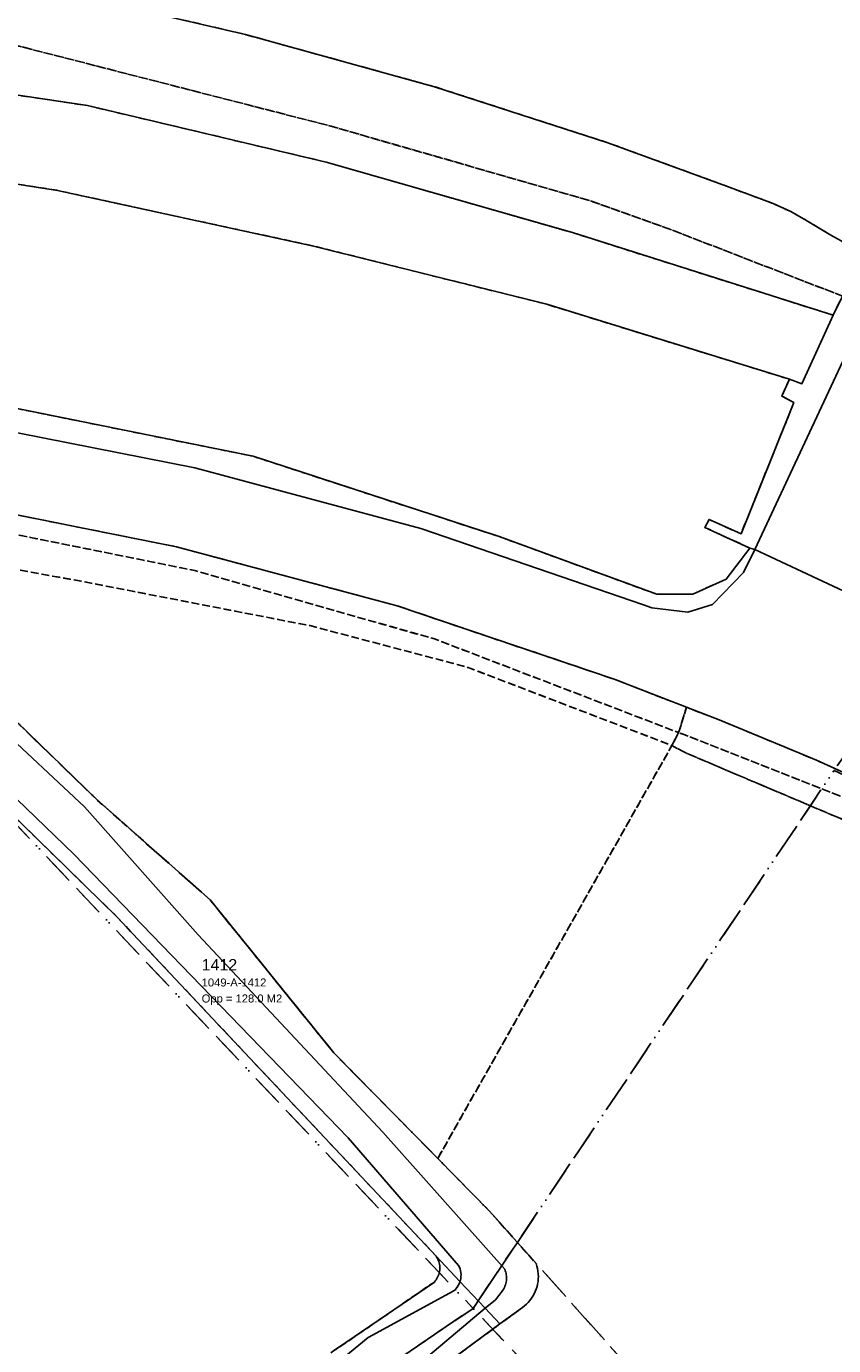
# Model space of a CAD drawing. Header units: millimetres. Extents: x 147731170 to 148246816, y 410327848 to 410827848.
# Tile 48 of 79: x 148143340 to 148178609, y 410358832 to 410416494. Entities that reach past the tile are written whole.
import ezdxf

# ---------------------------------------------------------------- set-up
doc = ezdxf.new("R2010")
doc.units = ezdxf.units.MM
doc.header["$LTSCALE"] = 100
doc.linetypes.add('BORDER', pattern=[44.45, 12.7, -6.35, 12.7, -6.35, 0, -6.35])
doc.linetypes.add('HIDDEN2', pattern=[4.7625, 3.175, -1.5875])
for name, color, linetype in [('BEGROEIDTERREINDEEL', 3, 'HIDDEN2'), ('KADASTRALE_CODE', 7, 'Continuous'), ('KADASTRALE_OPPERVLAK', 7, 'Continuous'), ('ONBEGROEIDTERREINDEEL', 15, 'HIDDEN2'), ('ONDERSTEUNENDWATERDEEL', 7, 'Continuous'), ('ONDERSTEUNENDWEGDEEL', 7, 'Continuous'), ('PERCEEL', 210, 'BORDER'), ('PERCEELNUMMER', 7, 'Continuous'), ('TUNNELDEEL', 7, 'Continuous'), ('WATERDEEL', 5, 'Continuous'), ('WEGDEEL', 8, 'Continuous')]:
    doc.layers.add(name, color=color, linetype=linetype)
doc.styles.get("Standard").update_dxf_attribs({"font": 'arial.ttf'})

msp = doc.modelspace()

# ---------------------------------------------------------------- linework, layer by layer
at = {"layer": 'BEGROEIDTERREINDEEL', "flags": 128}
for points in [[(147735381, 410545230), (147737402, 410540473), (147738757, 410537116), (147754091, 410530497), (147780302, 410511850), (147802784, 410491180), (147828569, 410467313), (147853915, 410447717), (147856185, 410446839), (147858450, 410445947), (147860709, 410445040), (147862962, 410444118), (147865209, 410443182), (147867450, 410442232), (147869685, 410441267), (147873845, 410439509), (147888405, 410432337), (147893507, 410430415), (147907023, 410424650), (147928919, 410417327), (147945247, 410413917), (147957534, 410412132), (147968164, 410411064), (147980255, 410409995), (147992417, 410409772), (148004886, 410410141), (148016740, 410411393), (148035850, 410413335), (148056434, 410416233), (148068145, 410417454), (148079299, 410418073), (148097137, 410419086), (148110831, 410419377), (148123673, 410418517), (148134657, 410417168), (148142528, 410415758), (148156505, 410412170), (148167890, 410408899), (148171372, 410407661), (148178991, 410404707), (148179373, 410405520), (148179445, 410405482), (148179975, 410406547), (148178485, 410407367), (148177397, 410408029), (148176737, 410408396), (148175971, 410408746), (148173927, 410409513), (148168751, 410411408), (148161172, 410413858), (148152916, 410416138), (148144581, 410418082), (148135896, 410419638), (148127763, 410420772), (148118375, 410421655), (148109983, 410422082), (148101805, 410422115), (148093661, 410421787), (148085272, 410421323), (148076923, 410420723), (148074578, 410420629), (148071523, 410420356), (148062626, 410419540), (148053766, 410418703), (148044895, 410417732), (148036015, 410416692), (148027129, 410415656), (148018242, 410414696), (148009319, 410413803), (148000347, 410413178), (147991425, 410412887), (147982429, 410412990), (147973479, 410413423), (147964534, 410414214), (147955608, 410415321), (147946793, 410416771), (147938027, 410418632), (147929305, 410420729), (147920687, 410423195), (147912162, 410426034), (147903764, 410429122), (147895464, 410432540), (147887274, 410436272), (147879321, 410440348), (147876631, 410441423), (147873795, 410442229), (147870937, 410442860), (147867861, 410443746), (147864619, 410445378), (147856644, 410450561), (147848485, 410456335), (147840502, 410462419), (147833981, 410467856), (147826456, 410474563), (147819189, 410481435), (147813013, 410487394), (147806997, 410493332), (147799724, 410500254), (147792723, 410506702), (147785065, 410513231), (147781134, 410516321), (147777950, 410518777), (147775601, 410520454), (147774665, 410521122), (147765972, 410527127), (147758157, 410532501), (147749080, 410538768), (147745766, 410541052), (147743707, 410542559), (147742989, 410543164), (147741417, 410544490), (147738182, 410547396), (147733951, 410551198), (147732000, 410552953), (147731816, 410553119), (147731816, 410545701), (147732066, 410545420), (147732142, 410545320), (147732382, 410545164), (147731816, 410544714), (147731816, 410543639), (147732559, 410544205), (147733348, 410544806), (147733960, 410544132), (147735381, 410545230)], [(147731816, 410465515), (147818517, 410447750), (147831097, 410445198), (147840757, 410442871), (147850441, 410440431), (147859161, 410437428), (147870630, 410432552), (147882124, 410427022), (147893475, 410421629), (147905715, 410416718), (147917868, 410412505), (147926694, 410410032), (147934981, 410408295), (147946406, 410405640), (147952246, 410404385), (147962476, 410404031), (147975082, 410403104), (147987718, 410402896), (148000093, 410403306), (148013712, 410404795), (148026423, 410406310), (148039844, 410408140), (148052768, 410409719), (148066699, 410411641), (148080237, 410413300), (148094265, 410414846), (148106432, 410415850), (148120952, 410416085), (148133123, 410414956), (148146016, 410413032), (148156445, 410410560), (148167203, 410407479), (148178588, 410403871), (148178991, 410404707), (148171372, 410407661), (148167890, 410408899), (148156505, 410412170), (148142528, 410415758), (148134657, 410417168), (148123673, 410418517), (148110831, 410419377), (148097137, 410419086), (148079299, 410418073), (148068145, 410417454), (148056434, 410416233), (148035850, 410413335), (148016740, 410411393), (148004886, 410410141), (147992417, 410409772), (147980255, 410409995), (147968164, 410411064), (147957534, 410412132), (147945247, 410413917), (147928919, 410417327), (147907023, 410424650), (147893507, 410430415), (147888405, 410432337), (147873845, 410439509), (147869685, 410441267), (147867450, 410442232), (147865209, 410443182), (147862962, 410444118), (147860709, 410445040), (147858450, 410445947), (147856185, 410446839), (147853915, 410447717), (147849671, 410449313), (147845408, 410450858), (147841127, 410452352), (147836828, 410453795), (147832512, 410455186), (147828180, 410456525), (147823832, 410457812), (147794514, 410466115), (147773456, 410471529), (147747461, 410476448), (147731816, 410479427), (147731816, 410465515)], [(148161313, 410367011), (148171543, 410385063), (148162591, 410388491), (148155726, 410390301), (148145734, 410392243), (148138264, 410393595), (148129053, 410394881), (148113261, 410394854), (148099966, 410394195), (148085505, 410392847), (148073572, 410391501), (148057175, 410389390), (148049358, 410388230), (148040465, 410387051), (148029213, 410385687), (148015926, 410383863), (148003028, 410382705), (147988540, 410381945), (147974002, 410382080), (147963390, 410383870), (147951817, 410385220), (147938686, 410389007), (147922177, 410392937), (147910859, 410397148), (147897963, 410401525), (147884587, 410407160), (147868263, 410414929), (147860934, 410417946), (147854748, 410419883), (147843978, 410422939), (147833710, 410425387), (147830148, 410426236), (147822567, 410427036), (147731816, 410445624), (147731816, 410327848), (147731816, 410327848), (147731816, 410437191), (147732297, 410437087), (147791135, 410424568), (147803381, 410423049), (147832577, 410417924), (147840352, 410416864), (147852567, 410415261), (147857780, 410414025), (147860113, 410413035), (147870765, 410408308), (147882433, 410403898), (147897745, 410396712), (147907005, 410393308), (147908949, 410392594), (147921267, 410388157), (147935675, 410384728), (147949846, 410381407), (147955172, 410380357), (147961151, 410379178), (147974799, 410377685), (147987701, 410377437), (148004007, 410378272), (148016410, 410379932), (148030541, 410381328), (148044436, 410383354), (148058086, 410385458), (148072541, 410387227), (148086268, 410389301), (148099243, 410390704), (148113873, 410391629), (148128268, 410391398), (148135881, 410390164), (148141401, 410387561), (148146414, 410382697), (148151374, 410378310), (148156770, 410371632), (148161313, 410367011)], [(147835977, 410438639), (147835680, 410436900), (147833710, 410425387), (147843978, 410422939), (147854748, 410419883), (147860934, 410417946), (147868263, 410414929), (147884587, 410407160), (147897963, 410401525), (147910859, 410397148), (147922177, 410392937), (147938686, 410389007), (147951817, 410385220), (147963390, 410383870), (147974002, 410382080), (147988540, 410381945), (148003028, 410382705), (148015926, 410383863), (148029213, 410385687), (148040465, 410387051), (148049358, 410388230), (148057175, 410389390), (148073572, 410391501), (148064244, 410391890), (148077243, 410393044), (148088349, 410394159), (148100802, 410395455), (148114427, 410396245), (148125431, 410396168), (148138152, 410395239), (148150698, 410392709), (148161218, 410389704), (148171839, 410385627), (148172180, 410386735), (148169021, 410387960), (148159541, 410391167), (148149904, 410393745), (148140075, 410395713), (148130174, 410396978), (148120171, 410397648), (148110168, 410397649), (148100211, 410397076), (148090270, 410395996), (148080322, 410394877), (148070370, 410394062), (148060374, 410393296), (148050432, 410392661), (148040462, 410392033), (148030450, 410391481), (148020458, 410391106), (148010476, 410391002), (148000469, 410391070), (147990482, 410391528), (147980532, 410392572), (147970684, 410393884), (147960808, 410395622), (147950990, 410397690), (147941290, 410400108), (147931706, 410402942), (147922122, 410405776), (147912662, 410409079), (147903294, 410412579), (147894002, 410416358), (147884788, 410420258), (147875758, 410424524), (147866620, 410428624), (147857315, 410432247), (147847816, 410435458), (147838173, 410438148), (147835977, 410438639)], [(148174954, 410393687), (148172982, 410394597), (148173169, 410394944), (148174563, 410394311), (148176871, 410400050), (148176343, 410400338), (148176675, 410401075), (148166079, 410404346), (148155885, 410406895), (148144701, 410409324), (148133406, 410411088), (148119979, 410411879), (148107671, 410411897), (148094507, 410410761), (148081459, 410409372), (148067139, 410407676), (148054108, 410405831), (148040540, 410403994), (148027704, 410402023), (148013879, 410400440), (148001033, 410399138), (147987724, 410398586), (147976400, 410398603), (147970434, 410398731), (147963711, 410399114), (147963374, 410399133), (147963710, 410399088), (147970385, 410398201), (147977053, 410397140), (147985184, 410396373), (147994959, 410395719), (148007100, 410395180), (148020223, 410395292), (148033727, 410395871), (148046469, 410396649), (148060023, 410397780), (148071696, 410398446), (148082337, 410399724), (148093769, 410400859), (148105078, 410402219), (148116982, 410402095), (148129209, 410401671), (148140762, 410400229), (148153251, 410397702), (148163990, 410394198), (148170880, 410391672), (148172456, 410391676), (148173919, 410392339), (148174954, 410393687)], [(148171543, 410385063), (148171839, 410385627), (148161218, 410389704), (148150698, 410392709), (148138152, 410395239), (148125431, 410396168), (148114427, 410396245), (148100802, 410395455), (148088349, 410394159), (148077243, 410393044), (148064244, 410391890), (148073572, 410391501), (148085505, 410392847), (148099966, 410394195), (148113261, 410394854), (148129053, 410394881), (148138264, 410393595), (148145734, 410392243), (148155726, 410390301), (148162591, 410388491), (148171543, 410385063)], [(148111832, 410327848), (148156763, 410358602), (148157302, 410358965), (148161164, 410361612), (148161206, 410361661), (148161244, 410361713), (148161279, 410361768), (148161309, 410361824), (148161336, 410361883), (148161358, 410361944), (148161376, 410362006), (148161390, 410362069), (148161398, 410362133), (148161403, 410362197), (148161403, 410362262), (148161398, 410362326), (148161388, 410362390), (148161375, 410362453), (148161356, 410362515), (148161334, 410362575), (148161307, 410362634), (148161276, 410362691), (148161241, 410362745), (148147290, 410377580), (148138139, 410386522), (148136156, 410387081), (148132032, 410387811), (148126654, 410388419), (148123738, 410388651), (148121655, 410388673), (148116596, 410385849), (148024961, 410327848), (148111832, 410327848)], [(148195605, 410327848), (148194490, 410338868), (148194281, 410341836), (148194184, 410344810), (148194198, 410347785), (148194324, 410350758), (148194560, 410353724), (148194907, 410356679), (148195365, 410359619), (148195773, 410362218), (148196001, 410366778), (148195323, 410370421), (148193579, 410374067), (148190857, 410377197), (148187383, 410379774), (148183267, 410381945), (148179808, 410383528), (148177866, 410384416), (148173689, 410386149), (148172180, 410386735), (148171839, 410385627), (148172059, 410385543), (148181747, 410381736), (148188661, 410378368), (148192981, 410374003), (148195443, 410367173), (148194655, 410360068), (148194537, 410358583), (148193673, 410353150), (148193253, 410351173), (148192951, 410349174), (148192766, 410347161), (148192701, 410345141), (148192756, 410343120), (148192929, 410341106), (148193221, 410339106), (148194492, 410327848), (148195605, 410327848)], [(148192556, 410327848), (148191602, 410337596), (148191497, 410349623), (148192914, 410355305), (148193534, 410360422), (148193707, 410367103), (148191571, 410373551), (148187977, 410377092), (148181326, 410380845), (148172150, 410384737), (148171543, 410385063), (148161313, 410367011), (148163581, 410364703), (148165611, 410362416), (148165646, 410362308), (148165673, 410362198), (148165693, 410362086), (148165705, 410361973), (148165710, 410361860), (148165707, 410361747), (148165696, 410361634), (148165677, 410361522), (148165651, 410361411), (148165617, 410361303), (148165576, 410361197), (148165527, 410361095), (148165472, 410360995), (148165410, 410360900), (148165342, 410360809), (148165268, 410360724), (148165188, 410360643), (148165103, 410360568), (148165013, 410360499), (148164031, 410359778), (148160496, 410357183), (148164331, 410358142), (148167648, 410354132), (148166231, 410349145), (148167934, 410349482), (148169654, 410349713), (148171386, 410349836), (148173122, 410349852), (148174855, 410349760), (148176579, 410349560), (148178288, 410349254), (148179974, 410348842), (148181632, 410348327), (148181958, 410348186), (148182273, 410348024), (148182577, 410347840), (148182868, 410347637), (148183144, 410347414), (148183405, 410347174), (148183650, 410346917), (148183876, 410346643), (148184084, 410346355), (148184271, 410346054), (148184439, 410345741), (148184584, 410345418), (148184708, 410345085), (148186017, 410338634), (148187199, 410332158), (148187898, 410327848), (148192556, 410327848)]]:
    msp.add_lwpolyline(points, dxfattribs=at)
at = {"layer": 'ONBEGROEIDTERREINDEEL', "flags": 128}
msp.add_lwpolyline([(148194537, 410358583), (148194655, 410360068), (148195443, 410367173), (148192981, 410374003), (148188661, 410378368), (148181747, 410381736), (148172059, 410385543), (148171839, 410385627), (148171543, 410385063), (148172150, 410384737), (148181326, 410380845), (148187977, 410377092), (148191571, 410373551), (148193707, 410367103), (148193534, 410360422), (148192914, 410355305), (148191497, 410349623), (148191602, 410337596), (148192556, 410327848), (148194492, 410327848), (148193221, 410339106), (148192929, 410341106), (148192756, 410343120), (148192701, 410345141), (148192766, 410347161), (148192951, 410349174), (148193253, 410351173), (148193673, 410353150), (148194537, 410358583)], dxfattribs=at)
at = {"layer": 'ONDERSTEUNENDWATERDEEL', "flags": 128}
for points in [[(148163386, 410360464), (148164031, 410359778), (148165013, 410360499), (148165103, 410360568), (148165188, 410360643), (148165268, 410360724), (148165342, 410360809), (148165410, 410360900), (148165472, 410360995), (148165527, 410361095), (148165576, 410361197), (148165617, 410361303), (148165651, 410361411), (148165677, 410361522), (148165696, 410361634), (148165707, 410361747), (148165710, 410361860), (148165705, 410361973), (148165693, 410362086), (148165673, 410362198), (148165646, 410362308), (148165611, 410362416), (148163581, 410364703), (148161313, 410367011), (148156770, 410371632), (148151374, 410378310), (148146414, 410382697), (148141401, 410387561)], [(148138139, 410386522), (148147290, 410377580), (148161241, 410362745), (148162285, 410361635), (148162302, 410361687), (148162319, 410361769), (148162329, 410361853), (148162331, 410361937), (148162326, 410362021), (148162312, 410362104), (148162291, 410362185), (148162262, 410362264), (148162226, 410362340), (148157397, 410367920), (148145409, 410380318), (148139984, 410385538)], [(148142011, 410385992), (148145872, 410382388), (148150842, 410376791), (148158920, 410368155), (148164239, 410362167), (148164262, 410362108), (148164281, 410362048), (148164296, 410361986), (148164307, 410361924), (148164314, 410361861), (148164317, 410361797), (148164316, 410361734), (148164310, 410361671), (148164301, 410361608), (148164288, 410361546), (148164270, 410361485), (148164249, 410361426), (148164224, 410361368), (148164195, 410361311), (148164162, 410361257), (148164126, 410361205), (148164087, 410361155), (148163831, 410360839), (148163386, 410360464)], [(148157046, 410358189), (148158273, 410359181), (148161981, 410361206), (148162045, 410361260), (148162104, 410361320), (148162157, 410361386), (148162204, 410361456), (148162243, 410361530), (148162276, 410361607), (148162285, 410361635), (148161241, 410362745), (148161276, 410362691), (148161307, 410362634), (148161334, 410362575), (148161356, 410362515), (148161375, 410362453), (148161388, 410362390), (148161398, 410362326), (148161403, 410362262), (148161403, 410362197), (148161398, 410362133), (148161390, 410362069), (148161376, 410362006), (148161358, 410361944), (148161336, 410361883), (148161309, 410361824), (148161279, 410361768), (148161244, 410361713), (148161206, 410361661), (148161164, 410361612), (148157302, 410358965), (148156763, 410358602)], [(148163386, 410360464), (148160142, 410357732), (148158013, 410356142), (148116569, 410327848), (148117455, 410327848), (148142077, 410344657), (148158295, 410355729), (148160441, 410357143), (148160496, 410357183), (148164031, 410359778), (148163386, 410360464)]]:
    msp.add_lwpolyline(points, dxfattribs=at)
at = {"layer": 'ONDERSTEUNENDWEGDEEL', "flags": 128}
for points in [[(148178588, 410403871), (148167203, 410407479), (148156445, 410410560), (148146016, 410413032), (148133123, 410414956), (148120952, 410416085), (148106432, 410415850), (148094265, 410414846), (148080237, 410413300), (148066699, 410411641), (148052768, 410409719), (148039844, 410408140), (148026423, 410406310), (148013712, 410404795), (148000093, 410403306), (147987718, 410402896), (147975082, 410403104), (147962476, 410404031), (147952246, 410404385), (147946406, 410405640), (147934981, 410408295)], [(148107671, 410411897), (148119979, 410411879), (148133406, 410411088), (148144701, 410409324), (148155885, 410406895), (148166079, 410404346), (148176675, 410401075), (148177225, 410400872), (148178588, 410403871)], [(148175171, 410393624), (148174954, 410393687), (148173919, 410392339), (148172456, 410391676), (148170880, 410391672), (148163990, 410394198), (148153251, 410397702), (148140762, 410400229), (148129209, 410401671), (148116982, 410402095), (148105078, 410402219)], [(148099930, 410400579), (148110130, 410401197), (148120331, 410401174), (148130531, 410400487), (148140726, 410399170), (148150695, 410397200), (148160575, 410394543), (148170306, 410391218), (148170671, 410391076), (148172238, 410390884), (148173315, 410391219), (148174675, 410392631), (148175171, 410393624)]]:
    msp.add_lwpolyline(points, dxfattribs=at)
at = {"layer": 'PERCEEL', "flags": 128}
for points in [[(148164839, 410476267), (148153150, 410469958), (148135456, 410460681), (148123270, 410455522), (148122943, 410451114), (148116474, 410452661), (148091725, 410442423), (148104808, 410426670), (148129892, 410396468), (148122551, 410391809), (148125808, 410391480), (148126196, 410391431), (148128268, 410391398), (148135881, 410390164), (148141401, 410387561), (148146414, 410382697), (148151374, 410378310), (148156770, 410371632), (148163581, 410364703), (148164791, 410363345), (148178630, 410383975), (148180816, 410387047), (148184327, 410396658), (148185882, 410400035), (148189611, 410398338), (148194905, 410395627), (148201478, 410392161), (148206562, 410389111), (148211630, 410385997), (148216614, 410382751), (148222255, 410378887), (148222953, 410379803), (148231816, 410391433), (148231816, 410426152), (148197978, 410443997), (148183176, 410458411), (148164839, 410476267)], [(148126196, 410391431), (148122060, 410391498), (148116936, 410388246), (148021779, 410327848), (148114861, 410327848), (148162856, 410360461), (148137331, 410387510), (148135200, 410390076), (148132134, 410390609), (148129057, 410391072), (148126196, 410391431)], [(148162856, 410360461), (148164791, 410363345), (148163581, 410364703), (148156770, 410371632), (148151374, 410378310), (148146414, 410382697), (148141401, 410387561), (148135881, 410390164), (148128268, 410391398), (148126196, 410391431), (148129057, 410391072), (148132134, 410390609), (148135200, 410390076), (148137331, 410387510), (148162856, 410360461)], [(148164791, 410363345), (148175996, 410350771), (148179985, 410346021), (148190659, 410327848), (148195677, 410327848), (148194699, 410336927), (148194463, 410339269), (148194294, 410341617), (148194193, 410343969), (148194159, 410346323), (148194194, 410348677), (148194297, 410351029), (148194467, 410353377), (148195707, 410362472), (148195875, 410363590), (148195965, 410364716), (148195977, 410365847), (148195911, 410366975), (148195767, 410368096), (148195547, 410369204), (148195250, 410370295), (148194879, 410371363), (148194435, 410372402), (148193921, 410373408), (148193338, 410374377), (148192690, 410375303), (148191979, 410376182), (148191209, 410377009), (148190385, 410377782), (148189508, 410378496), (148188585, 410379148), (148187619, 410379735), (148186615, 410380253), (148185577, 410380701), (148178630, 410383975), (148164791, 410363345)], [(148169372, 410353555), (148172281, 410349757), (148175129, 410345913), (148177914, 410342023), (148179130, 410339768), (148180283, 410337480), (148181372, 410335161), (148182397, 410332813), (148183356, 410330438), (148184248, 410328036), (148184312, 410327848), (148190659, 410327848), (148179985, 410346021), (148175996, 410350771), (148164791, 410363345), (148162856, 410360461), (148169372, 410353555)], [(148184312, 410327848), (148184248, 410328036), (148183356, 410330438), (148182397, 410332813), (148181372, 410335161), (148180283, 410337480), (148179130, 410339768), (148177914, 410342023), (148175129, 410345913), (148172281, 410349757), (148169372, 410353555), (148162856, 410360461), (148114861, 410327848), (148184312, 410327848)]]:
    msp.add_lwpolyline(points, dxfattribs=at)
at = {"layer": 'TUNNELDEEL', "flags": 128}
msp.add_lwpolyline([(148178991, 410404707), (148178588, 410403871), (148177225, 410400872), (148176675, 410401075), (148176343, 410400338), (148176871, 410400050), (148174563, 410394311), (148173169, 410394944), (148172982, 410394597), (148174954, 410393687), (148175171, 410393624), (148179963, 410391393)], dxfattribs=at)
at = {"layer": 'WATERDEEL', "flags": 128}
for points in [[(148139984, 410385538), (148145409, 410380318), (148157397, 410367920), (148162226, 410362340), (148162262, 410362264), (148162291, 410362185), (148162312, 410362104), (148162326, 410362021), (148162331, 410361937), (148162329, 410361853), (148162319, 410361769), (148162302, 410361687), (148162285, 410361635), (148163386, 410360464), (148163831, 410360839), (148164087, 410361155), (148164126, 410361205), (148164162, 410361257), (148164195, 410361311), (148164224, 410361368), (148164249, 410361426), (148164270, 410361485), (148164288, 410361546), (148164301, 410361608), (148164310, 410361671), (148164316, 410361734), (148164317, 410361797), (148164314, 410361861), (148164307, 410361924), (148164296, 410361986), (148164281, 410362048), (148164262, 410362108), (148164239, 410362167), (148158920, 410368155), (148150842, 410376791), (148145872, 410382388), (148142011, 410385992)], [(148116569, 410327848), (148158013, 410356142), (148160142, 410357732), (148163386, 410360464), (148162285, 410361635), (148162276, 410361607), (148162243, 410361530), (148162204, 410361456), (148162157, 410361386), (148162104, 410361320), (148162045, 410361260), (148161981, 410361206), (148158273, 410359181), (148157046, 410358189), (148112718, 410327848), (148116569, 410327848)]]:
    msp.add_lwpolyline(points, dxfattribs=at)
at = {"layer": 'WEGDEEL', "flags": 128}
for points in [[(148187003, 410418967), (148186070, 410416969), (148180995, 410406099), (148175171, 410393624), (148179963, 410391393), (148185808, 410403987), (148190858, 410414867), (148191789, 410416871), (148195139, 410424089), (148203467, 410442032), (148198751, 410444131), (148190376, 410426191), (148187003, 410418967)], [(148144581, 410418082), (148152916, 410416138), (148161172, 410413858), (148168751, 410411408), (148173927, 410409513), (148175971, 410408746), (148176737, 410408396), (148177397, 410408029), (148178485, 410407367), (148179975, 410406547)], [(148178991, 410404707), (148178588, 410403871), (148177225, 410400872), (148176675, 410401075), (148176343, 410400338), (148176871, 410400050), (148174563, 410394311), (148173169, 410394944), (148172982, 410394597), (148174954, 410393687), (148175171, 410393624), (148174675, 410392631), (148173315, 410391219), (148172238, 410390884), (148170671, 410391076), (148170306, 410391218), (148160575, 410394543), (148150695, 410397200), (148140726, 410399170), (148130531, 410400487), (148120331, 410401174), (148110130, 410401197), (148099930, 410400579)], [(148100211, 410397076), (148110168, 410397649), (148120171, 410397648), (148130174, 410396978), (148140075, 410395713), (148149904, 410393745), (148159541, 410391167), (148169021, 410387960), (148172180, 410386735), (148173689, 410386149), (148177866, 410384416), (148179808, 410383528), (148181285, 410386756)]]:
    msp.add_lwpolyline(points, dxfattribs=at)

# ---------------------------------------------------------------- texts
at = {"layer": 'KADASTRALE_CODE'}
msp.add_text('1049-A-1412', height=350, dxfattribs=at).set_placement((148150998, 410374530))
at = {"layer": 'KADASTRALE_OPPERVLAK'}
msp.add_text('Opp = 128.0 M2', height=350, dxfattribs=at).set_placement((148150998, 410373830))
at = {"layer": 'PERCEELNUMMER'}
msp.add_text('1412', height=500, dxfattribs=at).set_placement((148150998, 410375230))

doc.saveas('drawing.dxf')
